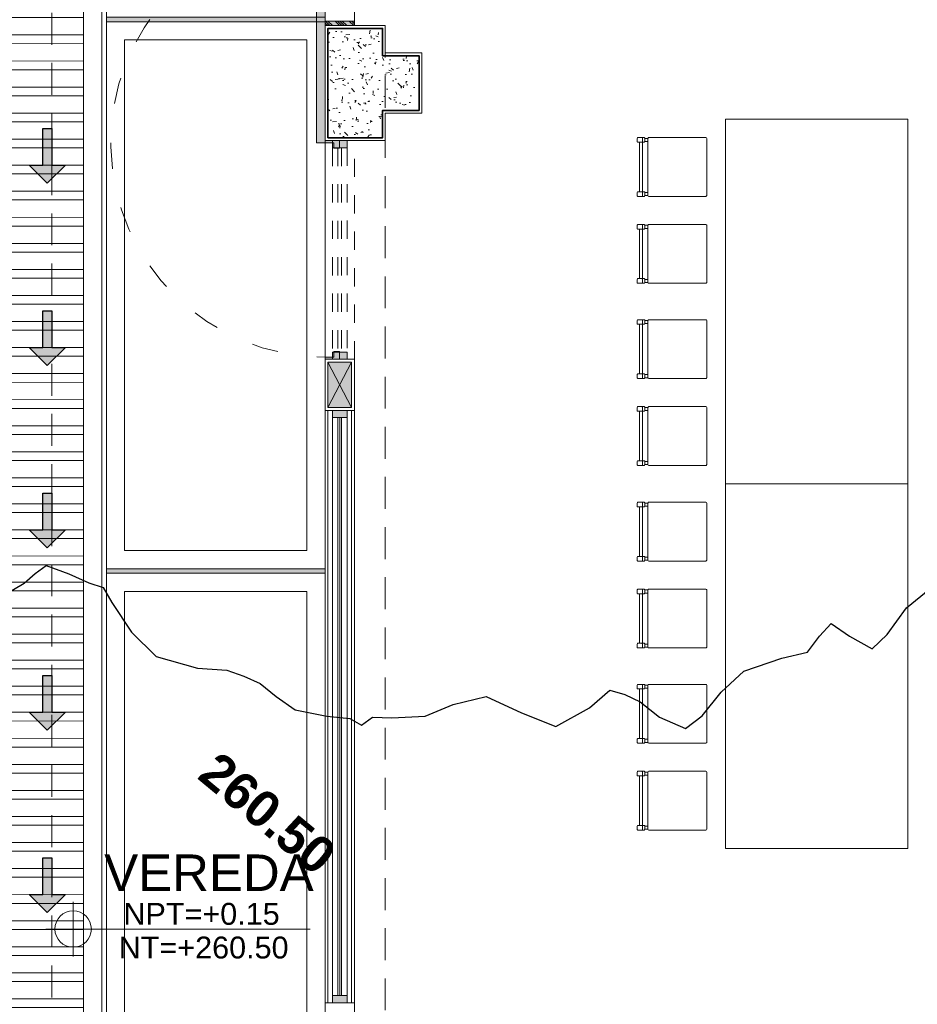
# Model space of a CAD drawing. Header units: millimetres. Extents: x -8931983 to 9630244, y 4 to 18563053.
# Tile 192 of 256: x 349133.6 to 349138.53, y 9281964.59 to 9281969.99. Entities that reach past the tile are written whole.
import ezdxf

# ---------------------------------------------------------------- set-up
doc = ezdxf.new("R2010")
doc.units = ezdxf.units.MM
for name, pattern in [('01 nivel$0$HIDDEN2', [0.1875, 0.125, -0.0625]), ('ACAD_ISO03W100', [30, 12, -18]), ('CONTINUA', [0]), ('DASHED2', [0.375, 0.25, -0.125]), ('HIDDEN', [9.524999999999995, 6.349999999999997, -3.174999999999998])]:
    doc.linetypes.add(name, pattern=pattern)
for name, color, linetype, lineweight in [('.', 7, 'Continuous', 0), ('0_ CUNETAS', 151, 'Continuous', 5), ('0_PROYECCIONES 1', 1, 'DASHED2', 0), ('0_VANOS', 30, 'Continuous', 9), ('COLUMNAS', 3, 'Continuous', 35), ('COLUMNETAS TOP', 253, 'Continuous', 0), ('CUNETAS', 5, 'Continuous', 0), ('G-ANNO-DIMS', 7, 'Continuous', 5), ('JUNTAS DE DILATACIÓN', 160, 'CONTINUA', 9), ('LPUERTAS', 7, 'Continuous', 5), ('MURO', 133, 'Continuous', 15), ('Proyecciones 2', 251, 'HIDDEN', 5), ('PUERTAS-1.5', 1, 'Continuous', 9), ('TARRAJEO', 32, 'Continuous', 0), ('TEXTO AMBIENTES', 7, 'Continuous', 30), ('vereda', 254, 'Continuous', 5)]:
    doc.layers.add(name, color=color, linetype=linetype, lineweight=lineweight)
for name, color, linetype, lineweight, true_color in [('0_COLUMNA ACHURADO', 250, 'Continuous', 0, 0x363636), ('0_TEXTURA PISOS', 252, 'Continuous', 0, 0x8c8c8c), ('P_MOBILIARIO', 251, 'Continuous', 5, 0x6b6b6b)]:
    doc.layers.add(name, color=color, linetype=linetype, lineweight=lineweight, true_color=true_color)
doc.layers.add('C-TOPO', color=7, linetype='Continuous')
doc.layers.add('C-TOPO-TEXT', color=7, linetype='Continuous')
doc.styles.add('Arial_1', font='arial.ttf', dxfattribs={"height": 0.15})
doc.styles.get("Standard").update_dxf_attribs({"font": 'arial.ttf'})

# ---------------------------------------------------------------- blocks, each defined once
blk = doc.blocks.new('topooooo')
at = {"layer": 'C-TOPO', "color": 252, "linetype": 'Continuous', "lineweight": 25, "true_color": 0x939598, "elevation": 2.117999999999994, "flags": 128}
blk.add_lwpolyline([(-119.4266700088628, -179.6047527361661), (-119.376101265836, -179.4658987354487), (-119.364814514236, -179.38599604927), (-119.3454904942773, -179.3140000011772), (-119.2209511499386, -179.2694198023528), (-119.1039781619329, -179.23802183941), (-119.0279999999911, -179.2087036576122), (-118.9392470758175, -179.2407597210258), (-118.752457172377, -179.2966271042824), (-118.5615195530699, -179.3140000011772), (-118.3463440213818, -179.2189470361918), (-118.2165572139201, -179.1254427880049), (-118.1234710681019, -179.09078268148), (-118.0279999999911, -179.0646578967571), (-117.9156973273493, -179.0638541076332), (-117.7880755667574, -179.053924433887), (-117.6337453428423, -178.9695496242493), (-117.5279999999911, -178.8993413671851), (-117.4553504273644, -178.8866495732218), (-117.4364051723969, -178.8140000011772), (-117.3522394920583, -178.7487828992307), (-117.2165572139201, -178.6254427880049), (-117.1388401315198, -178.4789090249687), (-117.0279999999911, -178.3293452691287), (-116.8218829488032, -178.2750145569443), (-116.6293185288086, -178.2126814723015), (-116.5515444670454, -178.0147747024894), (-116.5279999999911, -177.8702310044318), (-116.4487589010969, -177.8357332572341), (-116.3582752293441, -177.8140000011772), (-116.2233124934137, -177.8110536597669), (-116.0741538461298, -177.7678461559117), (-116.0473150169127, -177.6565053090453), (-116.0503499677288, -177.4883661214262), (-116.0279999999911, -177.3208493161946), (-115.9120529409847, -177.1324658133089), (-115.8247032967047, -177.017296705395), (-115.8291924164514, -176.9084519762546), (-115.8247032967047, -176.8140000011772), (-115.7023992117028, -176.8042251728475), (-115.5634330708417, -176.778566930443), (-115.5500655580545, -176.6644151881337), (-115.5618368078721, -176.4840023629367), (-115.5279999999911, -176.3230909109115)], dxfattribs=at)
at = {"layer": 'C-TOPO-TEXT', "color": 31, "linetype": 'Continuous', "lineweight": -3, "insert": (-117.5429871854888, -179.5878015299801, 2.117999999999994), "char_height": 0.2, "attachment_point": 5, "line_spacing_factor": 0.5}
blk.add_mtext('{\\fArial|b1|i0|c0|p34;260.50}', dxfattribs=at)
blk = doc.blocks.new('*U3844')
at = {"layer": '.', "lineweight": 30}
h = blk.add_hatch(color=1, dxfattribs=at)
h.dxf.hatch_style = 1
h.paths.add_polyline_path([(-0.0249999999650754, -0.0500000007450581), (-0.0999999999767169, -0.0500000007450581), (0, -0.150000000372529), (0.1000000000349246, -0.0500000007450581), (0.0250000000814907, -0.0500000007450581), (0.0250000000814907, 0.1499999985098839), (-0.0249999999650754, 0.1499999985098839)])
at = {"layer": '0_ CUNETAS', "color": 1, "lineweight": 30}
blk.add_lwpolyline([(-0.099999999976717, -0.0500000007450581), (-0.0249999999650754, -0.0500000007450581), (-0.0249999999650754, 0.1499999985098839), (0.0250000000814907, 0.1499999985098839), (0.0250000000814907, -0.0500000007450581), (0.1000000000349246, -0.0500000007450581), (0, -0.150000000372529)], close=True, dxfattribs=at)
blk = doc.blocks.new('*U3817')
at = {"layer": '0_ CUNETAS', "color": 0, "linetype": 'ByBlock', "lineweight": -2, "transparency": 16777216}
for p in [(2.4e-15, 40), (2.4e-15, 39), (2.3e-15, 38), (2.3e-15, 37), (2.2e-15, 36)]:
    blk.add_blockref('*U3844', p, dxfattribs=at)
blk = doc.blocks.new('red drenaje')
at = {"layer": '0_ CUNETAS', "lineweight": 0}
h = blk.add_hatch(dxfattribs=at)
h.set_pattern_fill('ANSI32', color=256, scale=0.015, angle=135)
h.set_pattern_definition([(180, (7.400000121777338, 110.9101056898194), (0, -0.142875), []), (180, (7.352375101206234, 110.9577307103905), (0, -0.142875), [])])
h.paths.add_polyline_path([(-17.48002956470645, 13.09315802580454), (-17.08002956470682, 13.09315802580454), (-17.08002956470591, 69.90510566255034), (-17.48002956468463, 69.90510566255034)])
for p, q in [((-16.98002956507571, 70.0281056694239), (-16.98002956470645, 13.09315802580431)), ((-17.080029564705, 69.90510566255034), (-17.08002956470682, 13.60000024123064))]:
    blk.add_line(p, q, dxfattribs=at)
blk.add_lwpolyline([(-17.48002956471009, 69.90510566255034), (-17.08002956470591, 69.90510566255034), (-17.08002956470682, 13.09315802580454), (-17.48002956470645, 13.09315802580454), (-17.48002956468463, 69.90510566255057)], dxfattribs=at)
blk.add_blockref('*U3817', (-17.27955911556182, 11.23743466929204, 684.917766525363), dxfattribs=at)
blk = doc.blocks.new('00_PTA_ 01')
at = {"layer": 'PUERTAS-1.5', "true_color": 0xffffff}
h = blk.add_hatch(color=7, dxfattribs=at)
h.dxf.hatch_style = 1
h.paths.add_polyline_path([(1.970000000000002, 0.1050000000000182), (0.9900000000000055, 0.1049999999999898), (0.9900000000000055, 0.0649999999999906), (1.970000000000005, 0.0650000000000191)])
h = blk.add_hatch(color=7, dxfattribs=at)
h.dxf.hatch_style = 1
h.paths.add_polyline_path([(0, 0), (0.0349999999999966, 0), (0.0349999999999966, 0.0249999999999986), (0.009999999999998, 0.0250000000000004), (0.009999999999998, 0.0649999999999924), (0, 0.0649999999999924)])
h = blk.add_hatch(color=7, dxfattribs=at)
h.dxf.hatch_style = 1
h.paths.add_polyline_path([(1, 3.6e-15), (1, 0.0649999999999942), (0.9900000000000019, 0.0649999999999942), (0.9900000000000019, 0.0250000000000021), (0.9650000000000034, 0.0250000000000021), (0.9650000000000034, 3.6e-15)])
at = {"layer": 'PUERTAS-1.5'}
for points in [[(1.970000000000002, 0.1050000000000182), (0.9900000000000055, 0.1049999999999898), (0.9900000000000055, 0.0649999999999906), (1.970000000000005, 0.0650000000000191)], [(0, 0), (0.0349999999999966, 0), (0.0349999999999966, 0.0249999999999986), (0.009999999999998, 0.0250000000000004), (0.009999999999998, 0.0649999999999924), (0, 0.0649999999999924)], [(1, 3.6e-15), (1, 0.0649999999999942), (0.9900000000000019, 0.0649999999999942), (0.9900000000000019, 0.0250000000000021), (0.9650000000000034, 0.0250000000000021), (0.9650000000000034, 3.6e-15)]]:
    blk.add_lwpolyline(points, close=True, dxfattribs=at)
at = {"layer": 'PUERTAS-1.5', "linetype": 'ACAD_ISO03W100', "ltscale": 0.01}
blk.add_arc((0.9904164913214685, 0.0645919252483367), 0.9804165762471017, 2.362126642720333, 179.9761520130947, dxfattribs=at)
at = {"layer": 'PUERTAS-1.5', "linetype": 'HIDDEN', "ltscale": 0.25}
blk.add_arc((0.9900000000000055, 0.0650000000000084), 0.9799999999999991, 359.9999999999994, 1.2213e-12, dxfattribs=at)
blk = doc.blocks.new('*U1794')
at = {"linetype": 'Continuous', "lineweight": 0, "true_color": 0xbebebe}
for points in [[(3037.252435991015, 1360.543106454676), (3037.212435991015, 1360.543106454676), (3037.212435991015, 1360.463106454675), (3037.252435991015, 1360.463106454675)], [(3040.462435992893, 1360.543106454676), (3040.422435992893, 1360.543106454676), (3040.422435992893, 1360.463106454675), (3040.462435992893, 1360.463106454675)]]:
    blk.add_hatch(color=9, dxfattribs=at).paths.add_polyline_path(points)
at = {"layer": '0_VANOS', "linetype": 'Continuous'}
for p, q in [((3037.252435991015, 1360.513106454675), (3040.422435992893, 1360.513106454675)), ((3037.252435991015, 1360.503106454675), (3040.422435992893, 1360.503106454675)), ((3037.252435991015, 1360.493106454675), (3040.422435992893, 1360.493106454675))]:
    blk.add_line(p, q, dxfattribs=at)
for points in [[(3037.212435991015, 1360.543106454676), (3037.212435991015, 1360.463106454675), (3037.252435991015, 1360.463106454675), (3037.252435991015, 1360.543106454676)], [(3037.252435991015, 1360.543106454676), (3040.422435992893, 1360.543106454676), (3040.422435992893, 1360.463106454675), (3037.252435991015, 1360.463106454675)], [(3040.422435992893, 1360.543106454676), (3040.422435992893, 1360.463106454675), (3040.462435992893, 1360.463106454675), (3040.462435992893, 1360.543106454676)]]:
    blk.add_lwpolyline(points, close=True, dxfattribs=at)
blk = doc.blocks.new('feffef')
at = {"layer": 'P_MOBILIARIO', "color": 251, "true_color": 0x636466}
for p, q in [((-4.881317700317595, 3.464519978e-07), (-4.881317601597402, 0.016963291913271)), ((-4.877076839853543, 0.0212040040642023), (-4.843150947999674, 0.0212038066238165)), ((-4.85163243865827, 0.0182353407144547), (-4.851632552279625, -0.0012720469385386)), ((-4.838910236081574, 0.0169630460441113), (-4.838910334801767, 9.87201929e-08)), ((-4.838910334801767, 9.87201929e-08), (-4.821947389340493, 0)), ((-4.838910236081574, 0.0169630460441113), (-4.8219472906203, 0.0169629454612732)), ((-4.848136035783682, -0.0042405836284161), (-4.877076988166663, -0.0042404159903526)), ((-4.868595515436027, -0.0042404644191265), (-4.868597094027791, -0.2756476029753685)), ((-4.851632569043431, -0.0042405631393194), (-4.851634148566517, -0.2756477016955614)), ((-4.843151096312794, -0.0042406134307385), (-4.847863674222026, -0.0042405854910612)), ((-4.881319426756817, -0.2968512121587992), (-4.881319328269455, -0.279888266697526)), ((-4.843152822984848, -0.3010921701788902), (-4.877078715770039, -0.3010919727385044)), ((-4.87707856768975, -0.2756475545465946), (-4.843152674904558, -0.2756477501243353)), ((-4.851634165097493, -0.2786162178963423), (-4.851634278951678, -0.2981236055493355)), ((-4.83891196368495, -0.2798885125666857), (-4.83891206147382, -0.2968514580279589)), ((-4.83891206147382, -0.2968514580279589), (-4.821949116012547, -0.2968515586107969)), ((-4.83891196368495, -0.2798885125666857), (-4.821949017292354, -0.2798886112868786)), ((-4.881317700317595, -0.4768401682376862), (-4.881317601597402, -0.459877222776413)), ((-4.848136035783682, -0.4810810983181), (-4.877076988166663, -0.4810809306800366)), ((-4.877076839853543, -0.4556365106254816), (-4.843150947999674, -0.4556367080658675)), ((-4.868595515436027, -0.4810809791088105), (-4.868597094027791, -0.7524881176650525)), ((-4.851632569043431, -0.4810810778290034), (-4.851634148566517, -0.7524882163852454)), ((-4.85163243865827, -0.4586051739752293), (-4.851632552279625, -0.4781125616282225)), ((-4.843151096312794, -0.4810811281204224), (-4.847863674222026, -0.4810811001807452)), ((-4.838910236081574, -0.4598774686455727), (-4.838910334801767, -0.4768404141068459)), ((-4.838910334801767, -0.4768404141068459), (-4.821947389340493, -0.476840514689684)), ((-4.838910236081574, -0.4598774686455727), (-4.8219472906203, -0.4598775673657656)), ((-4.87707856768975, -0.7524880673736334), (-4.843152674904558, -0.7524882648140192)), ((-4.851634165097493, -0.7554567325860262), (-4.851634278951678, -0.7749641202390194)), ((-4.881319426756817, -0.7736917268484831), (-4.881319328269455, -0.7567287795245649)), ((-4.843152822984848, -0.7779326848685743), (-4.877078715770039, -0.7779324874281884)), ((-4.83891196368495, -0.7567290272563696), (-4.83891206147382, -0.7736919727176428)), ((-4.83891206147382, -0.7736919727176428), (-4.821949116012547, -0.7736920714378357)), ((-4.83891196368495, -0.7567290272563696), (-4.821949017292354, -0.7567291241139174)), ((-4.881317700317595, -0.9987182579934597), (-4.881317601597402, -0.9817553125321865)), ((-4.848136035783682, -1.002959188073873), (-4.877076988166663, -1.00295902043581)), ((-4.877076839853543, -0.9775146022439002), (-4.843150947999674, -0.9775147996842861)), ((-4.868595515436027, -1.002959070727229), (-4.868597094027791, -1.274366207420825)), ((-4.851632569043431, -1.002959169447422), (-4.851634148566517, -1.274366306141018)), ((-4.85163243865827, -0.9804832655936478), (-4.851632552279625, -0.999990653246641)), ((-4.843151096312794, -1.002959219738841), (-4.847863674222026, -1.002959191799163)), ((-4.838910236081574, -0.9817555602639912), (-4.838910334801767, -0.9987185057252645)), ((-4.838910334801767, -0.9987185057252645), (-4.821947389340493, -0.9987186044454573)), ((-4.838910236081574, -0.9817555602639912), (-4.8219472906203, -0.9817556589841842)), ((-4.881319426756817, -1.295569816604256), (-4.881319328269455, -1.278606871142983)), ((-4.87707856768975, -1.274366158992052), (-4.843152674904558, -1.274366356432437)), ((-4.851634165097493, -1.277334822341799), (-4.851634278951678, -1.296842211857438)), ((-4.83891196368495, -1.278607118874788), (-4.83891206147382, -1.295570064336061)), ((-4.83891206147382, -1.295570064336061), (-4.821949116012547, -1.295570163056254)), ((-4.83891196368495, -1.278607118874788), (-4.821949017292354, -1.278607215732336)), ((-4.843152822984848, -1.299810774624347), (-4.877078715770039, -1.299810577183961)), ((-4.877076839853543, -1.454355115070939), (-4.843150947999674, -1.454355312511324)), ((-4.85163243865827, -1.457323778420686), (-4.851632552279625, -1.476831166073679)), ((-4.881317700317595, -1.475558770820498), (-4.881317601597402, -1.458595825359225)), ((-4.848136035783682, -1.479799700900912), (-4.877076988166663, -1.479799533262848)), ((-4.868595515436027, -1.479799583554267), (-4.868597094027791, -1.751206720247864)), ((-4.851632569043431, -1.47979968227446), (-4.851634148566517, -1.751206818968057)), ((-4.843151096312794, -1.479799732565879), (-4.847863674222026, -1.479799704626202)), ((-4.838910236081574, -1.45859607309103), (-4.838910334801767, -1.475559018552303)), ((-4.838910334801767, -1.475559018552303), (-4.821947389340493, -1.475559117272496)), ((-4.838910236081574, -1.45859607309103), (-4.8219472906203, -1.458596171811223)), ((-4.881319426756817, -1.772410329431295), (-4.881319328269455, -1.755447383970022)), ((-4.843152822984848, -1.776651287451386), (-4.877078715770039, -1.776651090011)), ((-4.87707856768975, -1.75120667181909), (-4.843152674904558, -1.751206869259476)), ((-4.851634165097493, -1.754175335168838), (-4.851634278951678, -1.773682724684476)), ((-4.83891196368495, -1.755447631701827), (-4.83891206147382, -1.7724105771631)), ((-4.83891206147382, -1.7724105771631), (-4.821949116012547, -1.772410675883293)), ((-4.83891196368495, -1.755447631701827), (-4.821949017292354, -1.755447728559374)), ((-4.881317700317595, -1.999999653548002), (-4.881317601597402, -1.983036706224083)), ((-4.877076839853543, -1.978795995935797), (-4.843150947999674, -1.978796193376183)), ((-4.85163243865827, -1.981764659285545), (-4.851632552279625, -2.001272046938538)), ((-4.838910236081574, -1.983036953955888), (-4.838910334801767, -1.999999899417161)), ((-4.838910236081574, -1.983036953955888), (-4.8219472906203, -1.983037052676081)), ((-4.848136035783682, -2.004240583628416), (-4.877076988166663, -2.004240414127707)), ((-4.868595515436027, -2.004240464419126), (-4.868597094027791, -2.275647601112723)), ((-4.851632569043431, -2.004240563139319), (-4.851634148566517, -2.275647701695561)), ((-4.843151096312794, -2.004240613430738), (-4.847863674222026, -2.004240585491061)), ((-4.838910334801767, -1.999999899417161), (-4.821947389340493, -1.999999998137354)), ((-4.881319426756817, -2.296851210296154), (-4.881319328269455, -2.27988826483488)), ((-4.843152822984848, -2.301092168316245), (-4.877078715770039, -2.301091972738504)), ((-4.87707856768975, -2.275647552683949), (-4.843152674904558, -2.275647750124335)), ((-4.851634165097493, -2.278616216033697), (-4.851634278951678, -2.298123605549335)), ((-4.83891196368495, -2.279888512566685), (-4.83891206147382, -2.296851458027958)), ((-4.83891206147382, -2.296851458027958), (-4.821949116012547, -2.296851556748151)), ((-4.83891196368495, -2.279888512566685), (-4.821949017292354, -2.279888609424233)), ((-4.881317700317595, -2.476840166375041), (-4.881317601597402, -2.459877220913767)), ((-4.848136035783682, -2.481081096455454), (-4.877076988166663, -2.481080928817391)), ((-4.877076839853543, -2.455636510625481), (-4.843150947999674, -2.455636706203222)), ((-4.868595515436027, -2.481080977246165), (-4.868597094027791, -2.752488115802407)), ((-4.851632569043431, -2.481081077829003), (-4.851634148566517, -2.7524882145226)), ((-4.85163243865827, -2.458605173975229), (-4.851632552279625, -2.478112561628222)), ((-4.843151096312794, -2.481081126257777), (-4.847863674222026, -2.481081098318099)), ((-4.838910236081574, -2.459877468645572), (-4.838910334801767, -2.476840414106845)), ((-4.838910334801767, -2.476840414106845), (-4.821947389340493, -2.476840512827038)), ((-4.838910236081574, -2.459877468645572), (-4.8219472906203, -2.459877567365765)), ((-4.87707856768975, -2.752488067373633), (-4.843152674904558, -2.752488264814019)), ((-4.881319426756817, -2.773691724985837), (-4.881319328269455, -2.756728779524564)), ((-4.843152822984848, -2.777932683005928), (-4.877078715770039, -2.777932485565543)), ((-4.851634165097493, -2.755456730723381), (-4.851634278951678, -2.774964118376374)), ((-4.83891196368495, -2.756729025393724), (-4.83891206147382, -2.773691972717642)), ((-4.83891206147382, -2.773691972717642), (-4.821949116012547, -2.773692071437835)), ((-4.83891196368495, -2.756729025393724), (-4.821949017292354, -2.756729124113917)), ((-4.881317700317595, -2.998718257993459), (-4.881317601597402, -2.981755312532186)), ((-4.848136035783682, -3.002959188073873), (-4.877076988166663, -3.00295902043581)), ((-4.877076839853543, -2.977514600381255), (-4.843150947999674, -2.97751479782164)), ((-4.868595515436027, -3.002959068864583), (-4.868597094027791, -3.274366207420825)), ((-4.851632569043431, -3.002959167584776), (-4.851634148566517, -3.274366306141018)), ((-4.85163243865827, -2.980483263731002), (-4.851632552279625, -2.999990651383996)), ((-4.843151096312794, -3.002959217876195), (-4.847863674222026, -3.002959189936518)), ((-4.838910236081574, -2.981755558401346), (-4.838910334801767, -2.998718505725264)), ((-4.838910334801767, -2.998718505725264), (-4.821947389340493, -2.998718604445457)), ((-4.838910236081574, -2.981755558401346), (-4.8219472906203, -2.981755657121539)), ((-4.881319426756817, -3.295569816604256), (-4.881319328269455, -3.278606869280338)), ((-4.87707856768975, -3.274366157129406), (-4.843152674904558, -3.274366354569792)), ((-4.851634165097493, -3.277334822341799), (-4.851634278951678, -3.296842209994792)), ((-4.83891196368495, -3.278607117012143), (-4.83891206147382, -3.295570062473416)), ((-4.83891196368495, -3.278607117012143), (-4.821949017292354, -3.278607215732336)), ((-4.843152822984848, -3.299810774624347), (-4.877078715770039, -3.299810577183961)), ((-4.83891206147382, -3.295570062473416), (-4.821949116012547, -3.295570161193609)), ((-4.877076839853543, -3.454355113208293), (-4.843150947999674, -3.454355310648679)), ((-4.881317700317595, -3.475558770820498), (-4.881317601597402, -3.458595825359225)), ((-4.848136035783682, -3.479799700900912), (-4.877076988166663, -3.479799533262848)), ((-4.868595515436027, -3.479799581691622), (-4.868597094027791, -3.751206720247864)), ((-4.851632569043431, -3.479799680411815), (-4.851634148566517, -3.751206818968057)), ((-4.85163243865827, -3.457323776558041), (-4.851632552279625, -3.476831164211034)), ((-4.843151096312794, -3.479799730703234), (-4.847863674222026, -3.479799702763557)), ((-4.838910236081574, -3.458596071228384), (-4.838910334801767, -3.475559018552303)), ((-4.838910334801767, -3.475559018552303), (-4.821947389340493, -3.475559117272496)), ((-4.838910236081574, -3.458596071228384), (-4.8219472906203, -3.458596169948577)), ((-4.881319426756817, -3.772410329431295), (-4.881319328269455, -3.755447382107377)), ((-4.843152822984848, -3.776651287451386), (-4.877078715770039, -3.776651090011)), ((-4.87707856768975, -3.751206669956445), (-4.843152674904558, -3.751206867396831)), ((-4.851634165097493, -3.754175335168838), (-4.851634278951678, -3.773682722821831)), ((-4.83891196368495, -3.755447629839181), (-4.83891206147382, -3.772410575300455)), ((-4.83891206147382, -3.772410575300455), (-4.821949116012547, -3.772410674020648)), ((-4.83891196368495, -3.755447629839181), (-4.821949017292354, -3.755447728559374))]:
    blk.add_line(p, q, dxfattribs=at)
for points in [[(-3.3961456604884, -1.87772573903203), (-3.3961456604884, 0.1222742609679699), (-4.3961456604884, 0.1222742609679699), (-4.3961456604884, -1.87772573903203)], [(-3.3961456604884, -3.877725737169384), (-3.3961456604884, -1.87772573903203), (-4.3961456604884, -1.87772573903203), (-4.3961456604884, -3.877725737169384)]]:
    blk.add_lwpolyline(points, close=True, dxfattribs=at)
for points in [[(-4.503892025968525, 0.0212018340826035), (-4.817706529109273, 0.0212036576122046, 0.4142135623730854), (-4.8219472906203, 0.0169629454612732), (-4.821949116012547, -0.2968515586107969, 0.4142135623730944), (-4.817708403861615, -0.301092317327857), (-4.503893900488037, -0.3010941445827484, 0.4142135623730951), (-4.49965313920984, -0.296853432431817), (-4.499651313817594, 0.0169610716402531, 0.4142135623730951)], [(-4.503892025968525, -0.4556386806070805), (-4.817706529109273, -0.4556368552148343, 0.4142135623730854), (-4.8219472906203, -0.4598775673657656), (-4.821949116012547, -0.7736920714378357, 0.4142135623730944), (-4.817708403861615, -0.777932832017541), (-4.503893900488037, -0.7779346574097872, 0.4142135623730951), (-4.49965313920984, -0.7736939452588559), (-4.499651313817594, -0.4598794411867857, 0.4142135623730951)], [(-4.503892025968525, -0.9775167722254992), (-4.817706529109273, -0.9775149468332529, 0.4142135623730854), (-4.8219472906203, -0.9817556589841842), (-4.821949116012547, -1.295570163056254, 0.4142135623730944), (-4.817708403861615, -1.299810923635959), (-4.503893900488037, -1.299812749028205, 0.4142135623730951), (-4.49965313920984, -1.295572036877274), (-4.499651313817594, -0.9817575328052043, 0.4142135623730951)], [(-4.503892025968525, -1.454357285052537), (-4.817706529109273, -1.454355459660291, 0.4142135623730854), (-4.8219472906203, -1.458596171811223), (-4.821949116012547, -1.772410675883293, 0.4142135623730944), (-4.817708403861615, -1.776651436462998), (-4.503893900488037, -1.776653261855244, 0.4142135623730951), (-4.49965313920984, -1.772412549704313), (-4.499651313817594, -1.458598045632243, 0.4142135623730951)], [(-4.503892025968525, -1.978798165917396), (-4.817706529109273, -1.97879634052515, 0.4142135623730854), (-4.8219472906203, -1.983037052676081), (-4.821949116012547, -2.296851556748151, 0.4142135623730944), (-4.817708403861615, -2.301092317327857), (-4.503893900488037, -2.301094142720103, 0.4142135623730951), (-4.49965313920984, -2.296853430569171), (-4.499651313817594, -1.983038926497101, 0.4142135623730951)], [(-4.503892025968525, -2.45563868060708), (-4.817706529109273, -2.455636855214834, 0.4142135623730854), (-4.8219472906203, -2.459877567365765), (-4.821949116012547, -2.773692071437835, 0.4142135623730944), (-4.817708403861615, -2.77793283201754), (-4.503893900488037, -2.777934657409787, 0.4142135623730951), (-4.49965313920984, -2.773693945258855), (-4.499651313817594, -2.459879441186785, 0.4142135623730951)], [(-4.503892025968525, -2.977516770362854), (-4.817706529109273, -2.977514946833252, 0.4142135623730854), (-4.8219472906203, -2.981755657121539), (-4.821949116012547, -3.295570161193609, 0.4142135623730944), (-4.817708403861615, -3.299810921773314), (-4.503893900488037, -3.29981274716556, 0.4142135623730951), (-4.49965313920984, -3.295572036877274), (-4.499651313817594, -2.981757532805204, 0.4142135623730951)], [(-4.503892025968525, -3.454357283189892), (-4.817706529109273, -3.454355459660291, 0.4142135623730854), (-4.8219472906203, -3.458596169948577), (-4.821949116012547, -3.772410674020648, 0.4142135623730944), (-4.817708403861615, -3.776651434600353), (-4.503893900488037, -3.776653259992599, 0.4142135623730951), (-4.49965313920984, -3.772412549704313), (-4.499651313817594, -3.458598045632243, 0.4142135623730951)]]:
    blk.add_lwpolyline(points, format="xyb", close=True, dxfattribs=at)
for centre, radius, start, end in [((-4.877076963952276, 3.203749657e-07), 0.0042407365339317, 179.9996667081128, 269.9996667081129), ((-4.877076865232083, 0.016963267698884), 0.0042407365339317, 89.99966670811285, 179.9996667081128), ((-4.854600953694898, 0.018235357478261), 0.0029685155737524, 359.9996667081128, 89.99966670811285), ((-4.843151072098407, 1.24797225e-07), 0.0042407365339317, 269.9996667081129, 359.9996667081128), ((-4.843150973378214, 0.0169630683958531), 0.0042407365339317, 359.9996667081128, 89.99966670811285), ((-4.854601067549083, -0.0012720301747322), 0.0029685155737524, 269.9996667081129, 359.9996667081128), ((-4.87707869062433, -0.2968512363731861), 0.0042407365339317, 179.9996667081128, 269.9996667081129), ((-4.877078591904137, -0.2798882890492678), 0.0042407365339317, 89.99966670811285, 179.9996667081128), ((-4.854602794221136, -0.298123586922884), 0.0029685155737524, 269.9996667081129, 359.9996667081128), ((-4.854602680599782, -0.2786161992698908), 0.0029685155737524, 359.9996667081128, 89.99966670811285), ((-4.843152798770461, -0.2968514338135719), 0.0042407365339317, 269.9996667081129, 359.9996667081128), ((-4.843152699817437, -0.2798884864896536), 0.0042407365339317, 359.9996667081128, 89.99966670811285), ((-4.877076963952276, -0.4768401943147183), 0.0042407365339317, 179.9996667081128, 269.9996667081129), ((-4.877076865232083, -0.4598772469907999), 0.0042407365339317, 89.99966670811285, 179.9996667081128), ((-4.854601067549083, -0.4781125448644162), 0.0029685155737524, 269.9996667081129, 359.9996667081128), ((-4.854600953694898, -0.4586051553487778), 0.0029685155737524, 359.9996667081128, 89.99966670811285), ((-4.843151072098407, -0.476840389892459), 0.0042407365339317, 269.9996667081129, 359.9996667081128), ((-4.843150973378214, -0.4598774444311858), 0.0042407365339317, 359.9996667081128, 89.99966670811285), ((-4.877078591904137, -0.7567288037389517), 0.0042407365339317, 89.99966670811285, 179.9996667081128), ((-4.854602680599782, -0.7554567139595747), 0.0029685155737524, 359.9996667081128, 89.99966670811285), ((-4.843152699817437, -0.7567290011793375), 0.0042407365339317, 359.9996667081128, 89.99966670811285), ((-4.87707869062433, -0.7736917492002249), 0.0042407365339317, 179.9996667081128, 269.9996667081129), ((-4.854602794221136, -0.7749641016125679), 0.0029685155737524, 269.9996667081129, 359.9996667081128), ((-4.843152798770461, -0.773691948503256), 0.0042407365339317, 269.9996667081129, 359.9996667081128), ((-4.877076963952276, -0.9987182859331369), 0.0042407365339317, 179.9996667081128, 269.9996667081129), ((-4.877076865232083, -0.9817553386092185), 0.0042407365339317, 89.99966670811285, 179.9996667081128), ((-4.854601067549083, -0.9999906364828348), 0.0029685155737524, 269.9996667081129, 359.9996667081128), ((-4.854600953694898, -0.9804832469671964), 0.0029685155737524, 359.9996667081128, 89.99966670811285), ((-4.843151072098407, -0.9987184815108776), 0.0042407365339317, 269.9996667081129, 359.9996667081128), ((-4.843150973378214, -0.9817555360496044), 0.0042407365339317, 359.9996667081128, 89.99966670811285), ((-4.87707869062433, -1.295569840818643), 0.0042407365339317, 179.9996667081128, 269.9996667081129), ((-4.877078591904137, -1.27860689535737), 0.0042407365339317, 89.99966670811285, 179.9996667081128), ((-4.854602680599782, -1.277334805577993), 0.0029685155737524, 359.9996667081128, 89.99966670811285), ((-4.843152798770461, -1.295570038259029), 0.0042407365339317, 269.9996667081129, 359.9996667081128), ((-4.843152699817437, -1.278607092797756), 0.0042407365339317, 359.9996667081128, 89.99966670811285), ((-4.854602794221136, -1.296842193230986), 0.0029685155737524, 269.9996667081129, 359.9996667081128), ((-4.877076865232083, -1.458595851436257), 0.0042407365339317, 89.99966670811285, 179.9996667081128), ((-4.854600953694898, -1.457323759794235), 0.0029685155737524, 359.9996667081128, 89.99966670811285), ((-4.843150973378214, -1.458596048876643), 0.0042407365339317, 359.9996667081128, 89.99966670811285), ((-4.877076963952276, -1.475558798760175), 0.0042407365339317, 179.9996667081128, 269.9996667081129), ((-4.854601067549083, -1.476831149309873), 0.0029685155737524, 269.9996667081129, 359.9996667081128), ((-4.843151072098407, -1.475558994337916), 0.0042407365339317, 269.9996667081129, 359.9996667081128), ((-4.87707869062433, -1.772410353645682), 0.0042407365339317, 179.9996667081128, 269.9996667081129), ((-4.877078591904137, -1.755447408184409), 0.0042407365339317, 89.99966670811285, 179.9996667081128), ((-4.854602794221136, -1.773682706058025), 0.0029685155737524, 269.9996667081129, 359.9996667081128), ((-4.854602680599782, -1.754175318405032), 0.0029685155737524, 359.9996667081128, 89.99966670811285), ((-4.843152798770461, -1.772410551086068), 0.0042407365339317, 269.9996667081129, 359.9996667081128), ((-4.843152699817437, -1.755447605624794), 0.0042407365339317, 359.9996667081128, 89.99966670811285), ((-4.877076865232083, -1.983036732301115), 0.0042407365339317, 89.99966670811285, 179.9996667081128), ((-4.854600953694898, -1.981764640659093), 0.0029685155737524, 359.9996667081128, 89.99966670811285), ((-4.843150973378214, -1.983036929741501), 0.0042407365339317, 359.9996667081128, 89.99966670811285), ((-4.877076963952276, -1.999999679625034), 0.0042407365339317, 179.9996667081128, 269.9996667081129), ((-4.854601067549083, -2.001272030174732), 0.0029685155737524, 269.9996667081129, 359.9996667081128), ((-4.843151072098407, -1.999999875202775), 0.0042407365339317, 269.9996667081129, 359.9996667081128), ((-4.87707869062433, -2.29685123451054), 0.0042407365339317, 179.9996667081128, 269.9996667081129), ((-4.877078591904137, -2.279888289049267), 0.0042407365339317, 89.99966670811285, 179.9996667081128), ((-4.854602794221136, -2.298123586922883), 0.0029685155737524, 269.9996667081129, 359.9996667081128), ((-4.854602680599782, -2.27861619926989), 0.0029685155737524, 359.9996667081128, 89.99966670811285), ((-4.843152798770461, -2.296851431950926), 0.0042407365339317, 269.9996667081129, 359.9996667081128), ((-4.843152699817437, -2.279888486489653), 0.0042407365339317, 359.9996667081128, 89.99966670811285), ((-4.877076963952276, -2.476840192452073), 0.0042407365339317, 179.9996667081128, 269.9996667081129), ((-4.877076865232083, -2.459877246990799), 0.0042407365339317, 89.99966670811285, 179.9996667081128), ((-4.854601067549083, -2.478112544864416), 0.0029685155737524, 269.9996667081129, 359.9996667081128), ((-4.854600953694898, -2.458605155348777), 0.0029685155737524, 359.9996667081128, 89.99966670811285), ((-4.843151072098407, -2.476840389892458), 0.0042407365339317, 269.9996667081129, 359.9996667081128), ((-4.843150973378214, -2.459877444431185), 0.0042407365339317, 359.9996667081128, 89.99966670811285), ((-4.877078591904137, -2.756728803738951), 0.0042407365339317, 89.99966670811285, 179.9996667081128), ((-4.854602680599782, -2.755456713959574), 0.0029685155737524, 359.9996667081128, 89.99966670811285), ((-4.843152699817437, -2.756728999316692), 0.0042407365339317, 359.9996667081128, 89.99966670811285), ((-4.87707869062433, -2.773691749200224), 0.0042407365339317, 179.9996667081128, 269.9996667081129), ((-4.854602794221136, -2.774964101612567), 0.0029685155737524, 269.9996667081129, 359.9996667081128), ((-4.843152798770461, -2.77369194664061), 0.0042407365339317, 269.9996667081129, 359.9996667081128), ((-4.877076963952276, -2.998718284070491), 0.0042407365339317, 179.9996667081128, 269.9996667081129), ((-4.877076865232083, -2.981755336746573), 0.0042407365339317, 89.99966670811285, 179.9996667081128), ((-4.854601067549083, -2.999990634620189), 0.0029685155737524, 269.9996667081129, 359.9996667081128), ((-4.854600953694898, -2.980483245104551), 0.0029685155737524, 359.9996667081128, 89.99966670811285), ((-4.843151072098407, -2.998718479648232), 0.0042407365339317, 269.9996667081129, 359.9996667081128), ((-4.843150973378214, -2.981755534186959), 0.0042407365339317, 359.9996667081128, 89.99966670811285), ((-4.877078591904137, -3.278606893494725), 0.0042407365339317, 89.99966670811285, 179.9996667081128), ((-4.854602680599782, -3.277334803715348), 0.0029685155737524, 359.9996667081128, 89.99966670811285), ((-4.843152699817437, -3.278607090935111), 0.0042407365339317, 359.9996667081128, 89.99966670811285), ((-4.87707869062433, -3.295569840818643), 0.0042407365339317, 179.9996667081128, 269.9996667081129), ((-4.854602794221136, -3.296842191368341), 0.0029685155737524, 269.9996667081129, 359.9996667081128), ((-4.843152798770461, -3.295570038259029), 0.0042407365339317, 269.9996667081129, 359.9996667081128), ((-4.877076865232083, -3.458595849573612), 0.0042407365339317, 89.99966670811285, 179.9996667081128), ((-4.854600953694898, -3.45732375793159), 0.0029685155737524, 359.9996667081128, 89.99966670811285), ((-4.843150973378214, -3.458596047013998), 0.0042407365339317, 359.9996667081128, 89.99966670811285), ((-4.877076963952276, -3.47555879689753), 0.0042407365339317, 179.9996667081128, 269.9996667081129), ((-4.854601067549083, -3.476831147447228), 0.0029685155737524, 269.9996667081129, 359.9996667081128), ((-4.843151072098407, -3.475558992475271), 0.0042407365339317, 269.9996667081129, 359.9996667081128), ((-4.87707869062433, -3.772410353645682), 0.0042407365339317, 179.9996667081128, 269.9996667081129), ((-4.877078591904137, -3.755447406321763), 0.0042407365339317, 89.99966670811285, 179.9996667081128), ((-4.854602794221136, -3.77368270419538), 0.0029685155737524, 269.9996667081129, 359.9996667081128), ((-4.854602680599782, -3.754175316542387), 0.0029685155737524, 359.9996667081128, 89.99966670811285), ((-4.843152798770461, -3.772410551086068), 0.0042407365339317, 269.9996667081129, 359.9996667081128), ((-4.843152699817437, -3.755447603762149), 0.0042407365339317, 359.9996667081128, 89.99966670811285)]:
    blk.add_arc(centre, radius, start, end, dxfattribs=at)
blk = doc.blocks.new('*U1801')
at = {"linetype": 'Continuous', "true_color": 0xbebebe}
for points in [[(3032.131410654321, 1351.188780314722), (3032.131410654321, 1351.268780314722), (3032.171410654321, 1351.268780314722), (3032.171410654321, 1351.188780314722)], [(3033.291410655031, 1351.188780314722), (3033.291410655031, 1351.268780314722), (3033.331410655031, 1351.268780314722), (3033.331410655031, 1351.188780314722)]]:
    blk.add_hatch(color=9, dxfattribs=at).paths.add_polyline_path(points)
at = {"layer": '0_VANOS', "linetype": 'Continuous'}
for p, q in [((3032.131410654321, 1351.268780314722), (3032.171410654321, 1351.268780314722)), ((3032.131410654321, 1351.268780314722), (3032.131410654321, 1351.188780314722)), ((3032.171410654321, 1351.268780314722), (3032.171410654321, 1351.188780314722)), ((3033.291410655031, 1351.188780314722), (3033.291410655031, 1351.268780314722)), ((3033.291410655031, 1351.268780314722), (3033.331410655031, 1351.268780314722)), ((3033.331410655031, 1351.268780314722), (3033.331410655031, 1351.188780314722)), ((3032.171410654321, 1351.188780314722), (3032.131410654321, 1351.188780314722)), ((3033.331410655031, 1351.188780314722), (3033.291410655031, 1351.188780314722))]:
    blk.add_line(p, q, dxfattribs=at)
at = {"layer": '0_VANOS', "linetype": '01 nivel$0$HIDDEN2', "ltscale": 0.5}
for p, q in [((3032.170780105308, 1351.268780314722), (3033.290780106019, 1351.268780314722)), ((3032.171410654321, 1351.238780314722), (3033.291410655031, 1351.238780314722)), ((3032.171410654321, 1351.218780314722), (3033.291410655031, 1351.218780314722)), ((3032.171410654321, 1351.188780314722), (3033.291410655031, 1351.188780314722))]:
    blk.add_line(p, q, dxfattribs=at)
at = {"layer": '0_VANOS', "linetype": '01 nivel$0$HIDDEN2'}
blk.add_line((3033.291410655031, 1351.268780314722), (3033.331410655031, 1351.268780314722), dxfattribs=at)
blk = doc.blocks.new('bloque sum pg')
at = {"layer": '.', "true_color": 0xadddf7, "transparency": 33554572}
h = blk.add_hatch(color=141, dxfattribs=at)
h.dxf.hatch_style = 1
h.paths.add_polyline_path([(-15.82999999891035, -18.7250000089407), (-15.82999999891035, -18.75000000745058), (-15.66999999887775, -18.75000000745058), (-15.66999999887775, -18.7250000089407)])
at = {"layer": '0_COLUMNA ACHURADO'}
h = blk.add_hatch(dxfattribs=at)
h.set_pattern_fill('AR-CONC', color=256, scale=0.00088, angle=90.00000000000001)
h.set_pattern_definition([(140, (-1.515000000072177, -1.514999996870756), (0.0140263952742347, 0.1603225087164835), [0.016764, -0.184404]), (85.00000000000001, (-1.515000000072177, -1.514999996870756), (-0.1681300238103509, -0.0310142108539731), [0.0134112, -0.1475237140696]), (190.4514447, (-1.513831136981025, -1.501639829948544), (-0.1541036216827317, 0.1293082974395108), [0.014247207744, -0.156719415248]), (136.1842, (-1.559704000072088, -1.514999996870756), (0.0369972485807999, 0.2385495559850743), [0.025146, -0.2766059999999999]), (186.63555761, (-1.556620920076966, -1.495120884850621), (-0.2177349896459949, 0.2089156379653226), [0.0213708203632, -0.2350793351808]), (81.18415117, (-1.559704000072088, -1.514999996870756), (-0.2177349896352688, 0.2089156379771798), [0.0201167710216, -0.2212845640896]), (111, (-1.54852800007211, -1.492647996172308), (0.0899933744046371, 0.1334206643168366), [0.016764, -0.184404]), (56.00000000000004, (-1.54852800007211, -1.492647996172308), (-0.1620854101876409, 0.0543857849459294), [0.0134112, -0.1475232]), (161.451445, (-1.541028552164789, -1.481529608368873), (-0.0720920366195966, 0.1878064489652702), [0.014247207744, -0.1567191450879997]), (127.5, (-1.515000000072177, -1.514999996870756), (-0.0744084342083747, 0.0027179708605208), [0, -0.14573504, 0, -0.1497584, 0, -0.148082]), (97.49999999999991, (-1.515000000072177, -1.514999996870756), (-0.0881589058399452, 0.0588013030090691), [0, -0.08538464, 0, -0.14238224, 0, -0.0564388]), (57.50000000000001, (-1.515000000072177, -1.564844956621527), (0.0050412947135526, 0.1193197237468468), [0, -0.05588, 0, -0.1743456, 0, -0.2313432]), (47.5, (-1.515000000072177, -1.587196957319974), (-0.0223753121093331, 0.1303536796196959), [0, -0.072644, 0, -0.11578336, 0, -0.1642872])])
h.paths.add_polyline_path([(-15.51499999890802, -18.91500000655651), (-15.51499999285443, -18.76500000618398), (-15.81499999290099, -18.76500000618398), (-15.81499999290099, -19.36500000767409), (-15.51499999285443, -19.36500000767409), (-15.51499999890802, -19.21500000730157), (-15.31499999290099, -19.21500000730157), (-15.31499999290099, -18.91500000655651)])
at = {"layer": 'COLUMNETAS TOP', "true_color": 0xc0c0c0}
blk.add_hatch(color=9, dxfattribs=at).paths.add_polyline_path([(-15.81499999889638, -20.59500000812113), (-15.81499999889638, -20.84500000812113), (-15.68499999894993, -20.84500000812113), (-15.68499999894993, -20.59500000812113)])
at = {"layer": 'JUNTAS DE DILATACIÓN'}
h = blk.add_hatch(dxfattribs=at)
h.set_pattern_fill('ANSI34', color=256, scale=0.0029, angle=90.09396363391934)
h.set_pattern_definition([(135.0939636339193, (1517.311894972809, -5605.670869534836), (-0.0389999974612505, -0.0391281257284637), []), (135.0939636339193, (1517.311873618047, -5605.657848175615), (-0.0389999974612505, -0.0391281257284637), []), (135.0939636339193, (1517.311852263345, -5605.644826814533), (-0.0389999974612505, -0.0391281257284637), []), (135.0939636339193, (1517.311830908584, -5605.631805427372), (-0.0389999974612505, -0.0391281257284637), [])])
h.paths.add_polyline_path([(-15.82999999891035, -18.7250000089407), (-15.82999999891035, -18.75000000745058), (-15.66999999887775, -18.75000000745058), (-15.66999999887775, -18.7250000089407)])
at = {"layer": '0_PROYECCIONES 1', "ltscale": 0.7}
blk.add_lwpolyline([(-17.32999999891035, 0), (0, 0), (0, -32.33000000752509), (-17.32999999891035, -32.33000000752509)], close=True, dxfattribs=at)
at = {"layer": '0_PROYECCIONES 1', "ltscale": 0.7, "elevation": -705.4664041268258}
blk.add_lwpolyline([(-15.49998515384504, -2.129680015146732), (-15.83001484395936, -2.129680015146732), (-15.83002968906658, -30.20031998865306), (-15.49999999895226, -30.20031998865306)], close=True, dxfattribs=at)
at = {"layer": 'COLUMNAS', "color": 6, "elevation": -1410.932808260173}
blk.add_lwpolyline([(-15.51499999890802, -18.91500000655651), (-15.31499999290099, -18.91500000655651), (-15.31499999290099, -19.21500000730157), (-15.51499999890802, -19.21500000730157), (-15.51499999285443, -19.36500000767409), (-15.81499999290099, -19.36500000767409), (-15.81499999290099, -18.76500000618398), (-15.51499999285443, -18.76500000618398)], close=True, dxfattribs=at)
at = {"layer": 'COLUMNETAS TOP'}
for p, q in [((-15.81499999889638, -20.84500000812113, -1410.932808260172), (-15.68499999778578, -20.59500000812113, -1410.932808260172)), ((-15.81499999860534, -20.59500000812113, -1410.932808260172), (-15.68499999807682, -20.84500000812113, -1410.932808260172))]:
    blk.add_line(p, q, dxfattribs=at)
at = {"layer": 'COLUMNETAS TOP', "elevation": -2116.399212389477}
blk.add_lwpolyline([(-15.81499999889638, -20.59500000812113), (-15.81499999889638, -20.84500000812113), (-15.68499999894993, -20.84500000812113), (-15.68499999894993, -20.59500000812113)], close=True, dxfattribs=at)
at = {"layer": 'JUNTAS DE DILATACIÓN', "elevation": -1410.932808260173}
blk.add_lwpolyline([(-15.82999999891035, -18.7250000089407), (-15.82999999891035, -18.75000000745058), (-15.66999999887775, -18.75000000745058), (-15.66999999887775, -18.7250000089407)], close=True, dxfattribs=at)
at = {"layer": 'MURO'}
for p, q in [((-15.81499499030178, -24.11000001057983, -20.54863760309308), (-15.81499499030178, -20.86000000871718, 707.3135252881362)), ((-15.68499402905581, -24.11000001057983, -20.54863760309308), (-15.6850001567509, -20.86000000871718, 707.3135252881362))]:
    blk.add_line(p, q, dxfattribs=at)
at = {"layer": 'Proyecciones 2', "linetype": 'DASHED2', "ltscale": 0.3, "elevation": -1410.932808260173}
blk.add_lwpolyline([(-15.82999999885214, -19.38000001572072), (-15.82997407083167, -20.58000001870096), (-15.66997418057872, -20.58000001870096), (-15.6700001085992, -19.38000001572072)], close=True, dxfattribs=at)
at = {"layer": 'TARRAJEO'}
for p, q in [((-15.82999999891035, -24.11000001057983, -20.54863760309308), (-15.82999999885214, -20.86000000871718, 707.3135252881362)), ((-15.66999998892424, -24.11000001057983, -20.54863760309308), (-15.66999998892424, -20.86000000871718, 707.3135252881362))]:
    blk.add_line(p, q, dxfattribs=at)
for points, elevation in [([(-15.82999997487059, -18.7250000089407), (-15.82999997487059, -18.44500000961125), (-15.6699999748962, -18.44500000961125), (-15.6699999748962, -18.7250000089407)], -1410.932808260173), ([(-15.49999999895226, -18.90000000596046), (-15.29999999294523, -18.90000000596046), (-15.29999999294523, -19.23000000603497), (-15.49999999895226, -19.23000000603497), (-15.49999999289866, -19.38000000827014), (-15.82999999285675, -19.38000000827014), (-15.82999999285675, -18.75000000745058), (-15.49999999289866, -18.75000000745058)], -1410.932808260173), ([(-15.82999999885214, -20.58000000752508), (-15.82999999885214, -20.86000000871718), (-15.66999999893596, -20.86000000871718), (-15.66999999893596, -20.58000000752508)], -2116.399212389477), ([(-15.82999999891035, -24.37500001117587), (-15.82999999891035, -24.11000001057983), (-15.66999999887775, -24.11000001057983), (-15.66999999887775, -24.37500001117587)], -1410.932808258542)]:
    blk.add_lwpolyline(points, close=True, dxfattribs=dict(at, elevation=elevation))
at = {"lineweight": 60}
blk.add_blockref('feffef', (-9.237463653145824, -19.38527426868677, -20.54863760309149), dxfattribs=at)
at = {"rotation": 270}
blk.add_blockref('*U1801', (-1366.978806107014, 3012.751410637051, -2095.850574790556), dxfattribs=at)
at = {"layer": '0_VANOS', "xscale": -1, "rotation": 270}
blk.add_blockref('*U1794', (-1376.253106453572, -3061.322436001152, -1410.932808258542), dxfattribs=at)
at = {"layer": 'LPUERTAS', "xscale": 1.199999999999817, "yscale": 1.199999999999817, "zscale": 1.199999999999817, "rotation": 90.00000000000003}
blk.add_blockref('00_PTA_ 01', (-15.75199999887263, -20.58000000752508, -1410.932808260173), dxfattribs=at)
blk = doc.blocks.new('JUNTA VEREDA')
at = {"layer": '.', "true_color": 0x939598}
h = blk.add_hatch(dxfattribs=at)
h.set_pattern_fill('ANGLE', color=252)
h.set_pattern_definition([(0, (0, 0), (0, 6.985), [5.08, -1.905]), (90, (0, 0), (-6.985, 4e-16), [5.08, -1.905])])
h.paths.add_polyline_path([(-0.01331989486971, 1.200000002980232), (0.0120801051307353, 1.200000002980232), (0.0120801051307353, 0), (-0.01331989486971, 0)])
h = blk.add_hatch(color=252, dxfattribs=at)
h.dxf.hatch_style = 1
h.paths.add_polyline_path([(0.0120801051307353, 1.200000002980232), (-0.01331989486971, 1.200000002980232), (-0.01331989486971, 0), (0.0120801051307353, 0)])
at = {"layer": '0_TEXTURA PISOS'}
h = blk.add_hatch(dxfattribs=at)
h.set_pattern_fill('ANGLE', color=256)
h.set_pattern_definition([(0, (-5477.766061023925, -1210.968031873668), (0, 6.985), [5.08, -1.905]), (90, (-5477.766061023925, -1210.968031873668), (-6.985, 4e-16), [5.08, -1.905])])
h.paths.add_polyline_path([(-0.01331989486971, 1.200000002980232), (0.0120801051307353, 1.200000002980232), (0.0120801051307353, 0), (-0.01331989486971, 0)])
at = {"layer": 'vereda'}
blk.add_lwpolyline([(-0.01331989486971, 1.200000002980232), (0.0120801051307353, 1.200000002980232), (0.0120801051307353, 0), (-0.01331989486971, 0)], close=True, dxfattribs=at)
blk = doc.blocks.new('Cotas de elevación - M_Cota de elevación - Destino rellenado-517392-Nivel 1')
at = {"layer": 'G-ANNO-DIMS'}
for p, q in [((0, -0.0015), (0, 0.0015)), ((-0.0015, 0), (0.013, 0))]:
    blk.add_line(p, q, dxfattribs=at)
blk.add_circle((0, 0), 0.001, dxfattribs=at)
blk = doc.blocks.new('verda sum pg')
at = {"layer": 'vereda', "elevation": 684.917766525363}
blk.add_lwpolyline([(9.3132257e-09, -31.3300000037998), (16.72999999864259, -31.3300000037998), (16.72999999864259, 5.5879354e-09), (0, 0)], close=True, dxfattribs=at)
at = {"layer": 'vereda'}
for points in [[(1.19997031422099, -21.02837293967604), (1.19997031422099, -18.02837293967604), (-2.96867801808e-05, -18.02837293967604), (-2.96868965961e-05, -21.02837293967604)], [(1.099970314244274, -20.92837294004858), (1.099970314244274, -18.12837293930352), (0.0999703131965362, -18.12837293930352), (0.0999703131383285, -20.92837294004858)], [(1.200000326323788, -24.05377293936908), (1.200000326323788, -21.05377293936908), (3.252644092e-07, -21.05377293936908), (3.252062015e-07, -24.05377293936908)], [(1.100000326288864, -23.95377293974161), (1.100000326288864, -21.15377293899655), (0.1000003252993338, -21.15377293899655), (0.1000003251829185, -23.95377293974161)]]:
    blk.add_lwpolyline(points, close=True, dxfattribs=at)
at = {"layer": 'TEXTO AMBIENTES', "xscale": 99.99999999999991, "yscale": 99.99999999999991, "zscale": 99.99999999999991}
blk.add_blockref('Cotas de elevación - M_Cota de elevación - Destino rellenado-517392-Nivel 1', (-0.1825237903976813, -23.00488057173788, 20.54863761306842), dxfattribs=at)
at = {"layer": 'vereda', "rotation": 90}
for p in [(1.19997031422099, -18.0150530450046), (1.200000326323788, -21.04045304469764)]:
    blk.add_blockref('JUNTA VEREDA', p, dxfattribs=at)
at = {"layer": 'TEXTO AMBIENTES', "insert": (-0.6125469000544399, -22.59581050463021, 20.54863761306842), "char_height": 0.2, "width": 2.349898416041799, "attachment_point": 1, "style": 'Arial_1'}
blk.add_mtext('\\pxqc;VEREDA', dxfattribs=at)
at = {"layer": 'TEXTO AMBIENTES', "char_height": 0.12, "width": 0.9021418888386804, "attachment_point": 1, "line_spacing_factor": 0.9417779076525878, "style": 'Arial_1'}
for s, insert in [('NPT=+0.15', (0.093195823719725, -22.86148430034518, 20.54863761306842)), ('NT=+260.50', (0.067373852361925, -23.04610551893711, 20.54863761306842))]:
    blk.add_mtext(s, dxfattribs=dict(at, insert=insert))

msp = doc.modelspace()

# ---------------------------------------------------------------- block references
at = {"lineweight": 5}
msp.add_blockref('bloque sum pg', (349151.1097257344, 9281988.703696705, 705.4664041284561), dxfattribs=at)

# ---------------------------------------------------------------- next in the draw order: linework, layer by layer
at = {"layer": 'TARRAJEO', "elevation": 705.4664041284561}
msp.add_lwpolyline([(349135.279696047, 9281987.204492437), (349149.6096963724, 9281987.204492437), (349149.6096963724, 9281957.87449243), (349135.279696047, 9281957.87449243)], close=True, dxfattribs=at)

# ---------------------------------------------------------------- next in the draw order: block references
at = {"lineweight": 5}
msp.add_blockref('verda sum pg', (349134.0797257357, 9281988.0036967), dxfattribs=at)
at = {"layer": 'CUNETAS', "color": 84, "lineweight": 30}
msp.add_blockref('red drenaje', (349151.0346959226, 9281918.001386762), dxfattribs=at)
at = {"layer": 'vereda', "rotation": 320.4010421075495}
msp.add_blockref('topooooo', (349340.0046675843, 9282029.08654123, 261.841), dxfattribs=at)

doc.saveas('drawing.dxf')
